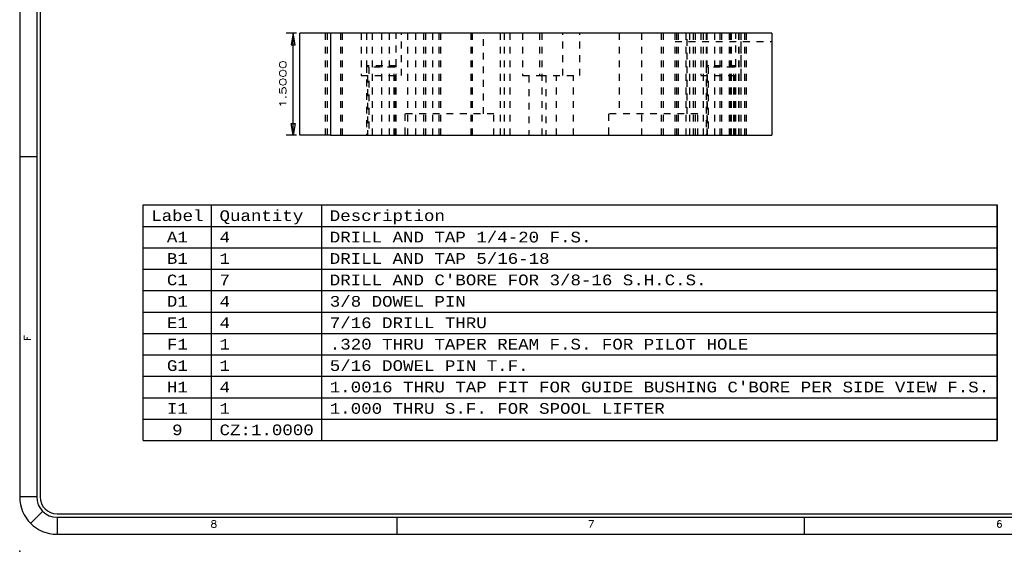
# Model space of a CAD drawing. Header units: inches. Extents: x 3 to 289, y 4 to 291.
# Tile 256 of 256: x 15 to 29, y 173 to 181. Entities that reach past the tile are written whole.
import ezdxf
from ezdxf.enums import TextEntityAlignment as Align

# ---------------------------------------------------------------- set-up
doc = ezdxf.new("R2010")
doc.units = ezdxf.units.IN
doc.header["$LTSCALE"] = 0.5
doc.header["$MEASUREMENT"] = 0
doc.linetypes.add('HIDDEN', pattern=[0.225, 0.15, -0.075])
for name, color, linetype in [('DBU', 7, 'Continuous'), ('DIE', 7, 'Continuous'), ('PLOTVIEW1', 7, 'Continuous')]:
    doc.layers.add(name, color=color, linetype=linetype)
doc.styles.add('VERO0-Simplex', font='simplex_.ttf')
doc.styles.add('VERO5-RomanD', font='romand__.ttf')
doc.styles.add('VERO9-Courier New', font='cour.ttf')

# ---------------------------------------------------------------- blocks, each defined once
blk = doc.blocks.new('ArrowheadClosed')
at = {"color": 0}
for p, q in [((0, 0), (-1, 0.176)), ((-1, 0.176), (-1, -0.176)), ((-1, -0.176), (0, 0))]:
    blk.add_line(p, q, dxfattribs=at)

msp = doc.modelspace()

# ---------------------------------------------------------------- linework, layer by layer
at = {"layer": 'DBU', "color": 56, "linetype": 'Continuous'}
for p, q in [((16.443, 174.768), (16.443, 178.233)), ((16.443, 178.233), (29.015, 178.233)), ((17.449, 174.768), (17.449, 178.233)), ((19.072, 174.768), (19.072, 178.233)), ((29.015, 174.768), (29.015, 178.233)), ((29.015, 178.233), (29.015, 174.768)), ((16.443, 177.918), (29.015, 177.918)), ((16.443, 177.603), (29.015, 177.603)), ((16.443, 177.288), (29.015, 177.288)), ((16.443, 176.973), (29.015, 176.973)), ((16.443, 176.658), (29.015, 176.658)), ((16.443, 176.343), (29.015, 176.343)), ((16.443, 176.028), (29.015, 176.028)), ((16.443, 175.713), (29.015, 175.713)), ((16.443, 175.398), (29.015, 175.398)), ((16.443, 175.083), (29.015, 175.083)), ((16.443, 174.768), (29.015, 174.768))]:
    msp.add_line(p, q, dxfattribs=at)
at = {"layer": 'DIE', "color": 56, "linetype": 'Continuous'}
for p, q in [((18.7, 180.76), (18.55, 180.76)), ((18.65, 179.26), (18.65, 180.76)), ((18.7, 179.26), (18.55, 179.26))]:
    msp.add_line(p, q, dxfattribs=at)
at = {"layer": 'DIE', "color": 9, "linetype": 'Continuous'}
for p, q in [((18.75, 179.26), (18.75, 180.76)), ((19.2, 180.76), (18.75, 180.76)), ((25.7, 180.76), (19.2, 180.76)), ((19.2, 180.76), (19.2, 179.26)), ((25.7, 180.76), (25.7, 179.26)), ((19.2, 179.26), (18.75, 179.26)), ((19.2, 179.26), (25.7, 179.26))]:
    msp.add_line(p, q, dxfattribs=at)
at = {"layer": 'DIE', "color": 254, "linetype": 'HIDDEN'}
for p, q in [((19.125, 179.26), (19.125, 180.76)), ((19.15, 180.76), (19.15, 179.26)), ((19.351, 179.26), (19.351, 180.76)), ((19.375, 179.26), (19.375, 180.76)), ((19.654, 180.76), (19.654, 180.135)), ((19.732, 180.76), (19.732, 180.278)), ((19.815, 180.76), (19.815, 179.26)), ((19.95, 180.76), (19.95, 179.26)), ((20.065, 180.76), (20.065, 179.26)), ((20.169, 180.278), (20.169, 180.76)), ((20.247, 180.135), (20.247, 180.76)), ((20.335, 180.76), (20.335, 179.26)), ((20.45, 180.76), (20.45, 179.572)), ((20.45, 180.76), (20.45, 179.26)), ((20.575, 179.26), (20.575, 180.76)), ((20.6, 180.76), (20.6, 179.26)), ((20.7, 180.76), (20.7, 179.26)), ((20.801, 179.26), (20.801, 180.76)), ((20.825, 179.26), (20.825, 180.76)), ((21.273, 179.26), (21.273, 180.76)), ((21.289, 179.26), (21.289, 180.76)), ((21.451, 179.572), (21.451, 180.76)), ((21.701, 179.26), (21.701, 180.76)), ((21.763, 179.26), (21.763, 180.76)), ((21.845, 179.26), (21.845, 180.76)), ((22.029, 180.76), (22.029, 180.135)), ((22.279, 180.76), (22.279, 180.135)), ((22.319, 179.26), (22.319, 180.76)), ((22.622, 180.135), (22.622, 180.76)), ((22.872, 180.135), (22.872, 180.76)), ((23.45, 180.76), (23.45, 179.572)), ((23.783, 179.26), (23.783, 180.76)), ((24.075, 179.26), (24.075, 180.76)), ((24.1, 180.76), (24.1, 179.26)), ((24.273, 179.26), (24.273, 180.76)), ((24.273, 180.635), (25.7, 180.635)), ((24.301, 179.26), (24.301, 180.76)), ((24.325, 179.26), (24.325, 180.76)), ((24.431, 180.76), (24.431, 179.26)), ((24.451, 179.572), (24.451, 180.76)), ((24.49, 179.26), (24.49, 180.76)), ((24.54, 180.76), (24.54, 179.26)), ((24.575, 179.26), (24.575, 180.76)), ((24.654, 180.76), (24.654, 180.135)), ((24.69, 179.26), (24.69, 180.76)), ((24.732, 180.76), (24.732, 180.278)), ((24.744, 179.26), (24.744, 180.76)), ((24.86, 179.26), (24.86, 180.76)), ((24.931, 180.76), (24.931, 179.26)), ((24.959, 180.76), (24.959, 179.26)), ((25.075, 179.26), (25.075, 180.76)), ((25.085, 179.26), (25.085, 180.76)), ((25.1, 180.76), (25.1, 179.26)), ((25.169, 180.278), (25.169, 180.76)), ((25.21, 179.26), (25.21, 180.76)), ((25.216, 179.26), (25.216, 180.76)), ((25.244, 180.76), (25.244, 179.26)), ((25.247, 180.135), (25.247, 180.76)), ((25.301, 179.26), (25.301, 180.76)), ((25.325, 179.26), (25.325, 180.76)), ((25.325, 179.26), (25.325, 180.76)), ((20.169, 180.278), (19.732, 180.278)), ((19.732, 180.278), (19.763, 180.26)), ((19.732, 180.278), (19.732, 179.26)), ((20.138, 180.26), (19.763, 180.26)), ((19.763, 180.26), (19.763, 179.26)), ((20.138, 180.26), (20.169, 180.278)), ((20.138, 179.26), (20.138, 180.26)), ((20.169, 179.26), (20.169, 180.278)), ((25.169, 180.278), (24.732, 180.278)), ((24.732, 180.278), (24.763, 180.26)), ((24.732, 180.278), (24.732, 179.26)), ((25.138, 180.26), (24.763, 180.26)), ((24.763, 180.26), (24.763, 179.26)), ((25.138, 180.26), (25.169, 180.278)), ((25.138, 179.26), (25.138, 180.26)), ((25.169, 179.26), (25.169, 180.278)), ((19.654, 180.135), (20.247, 180.135)), ((19.747, 180.135), (19.747, 179.26)), ((20.154, 179.26), (20.154, 180.135)), ((22.029, 180.135), (22.279, 180.135)), ((22.122, 180.135), (22.122, 179.26)), ((22.279, 180.135), (22.872, 180.135)), ((22.372, 180.135), (22.372, 179.26)), ((22.529, 179.26), (22.529, 180.135)), ((22.779, 179.26), (22.779, 180.135)), ((24.654, 180.135), (25.247, 180.135)), ((24.747, 180.135), (24.747, 179.26)), ((25.154, 179.26), (25.154, 180.135)), ((20.294, 179.572), (20.294, 179.26)), ((21.607, 179.572), (20.294, 179.572)), ((21.607, 179.26), (21.607, 179.572)), ((23.294, 179.572), (23.294, 179.26)), ((24.607, 179.572), (23.294, 179.572)), ((24.607, 179.26), (24.607, 179.572))]:
    msp.add_line(p, q, dxfattribs=at)
at = {"layer": 'PLOTVIEW1', "color": 97, "linetype": 'Continuous'}
for p, q in [((14.625, 207.94), (14.625, 173.94)), ((14.875, 207.94), (14.875, 173.94)), ((14.925, 207.94), (14.925, 173.94)), ((14.875, 178.94), (14.625, 178.94)), ((14.875, 173.94), (14.625, 173.94)), ((14.963, 173.728), (14.786, 173.551)), ((15.175, 173.69), (61.175, 173.69)), ((15.175, 173.64), (61.175, 173.64)), ((15.175, 173.64), (15.175, 173.39)), ((20.175, 173.64), (20.175, 173.39)), ((26.175, 173.64), (26.175, 173.39)), ((15.175, 173.39), (61.175, 173.39))]:
    msp.add_line(p, q, dxfattribs=at)
for radius in [0.55, 0.3, 0.25]:
    msp.add_arc((15.175, 173.94), radius, 180, 270, dxfattribs=at)
at = {"layer": 'PLOTVIEW1', "color": 56, "linetype": 'Continuous'}
msp.add_point((14.625, 173.14), dxfattribs=at)

# ---------------------------------------------------------------- block references
at = {"layer": 'DIE', "color": 56, "linetype": 'Continuous', "xscale": 0.170138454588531, "yscale": 0.170138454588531, "zscale": 0.170138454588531, "rotation": 90}
msp.add_blockref('ArrowheadClosed', (18.65, 180.76), dxfattribs=at)
at = {"layer": 'DIE', "color": 56, "linetype": 'Continuous', "extrusion": (0, 0, -1), "xscale": 0.170138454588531, "yscale": 0.170138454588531, "zscale": 0.170138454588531, "rotation": 270}
msp.add_blockref('ArrowheadClosed', (-18.65, 179.26), dxfattribs=at)

# ---------------------------------------------------------------- texts
at = {"layer": 'DBU', "color": 30, "linetype": 'Continuous', "style": 'VERO9-Courier New', "width": 0.931388}
for s, height, p, p2 in [('Label', 0.1575, (16.561, 177.997), (17.331, 177.997)), ('Quantity', 0.1575, (17.567, 177.997), (18.8, 177.997)), ('Description', 0.15748, (19.19, 177.997), (20.885, 177.997))]:
    msp.add_text(s, height=height, dxfattribs=at).set_placement(p, p2, align=Align.FIT)
at = {"layer": 'DBU', "color": 12, "linetype": 'Continuous', "style": 'VERO9-Courier New', "width": 0.931388}
for s, p, p2 in [('A1', (16.792, 177.682), (17.1, 177.682)), ('B1', (16.792, 177.367), (17.1, 177.367)), ('C1', (16.792, 177.052), (17.1, 177.052)), ('D1', (16.792, 176.737), (17.1, 176.737)), ('E1', (16.792, 176.422), (17.1, 176.422)), ('F1', (16.792, 176.107), (17.1, 176.107)), ('G1', (16.792, 175.792), (17.1, 175.792)), ('H1', (16.792, 175.477), (17.1, 175.477)), ('I1', (16.792, 175.162), (17.1, 175.162))]:
    msp.add_text(s, height=0.1575, dxfattribs=at).set_placement(p, p2, align=Align.FIT)
at = {"layer": 'DBU', "color": 7, "linetype": 'Continuous', "style": 'VERO9-Courier New', "width": 0.931388}
for s, height, p, p2 in [('4', 0.157, (17.567, 177.682), (17.721, 177.682)), ('DRILL AND TAP 1/4-20 F.S.', 0.15748, (19.19, 177.682), (23.042, 177.682)), ('1', 0.157, (17.567, 177.367), (17.721, 177.367)), ('DRILL AND TAP 5/16-18', 0.15748, (19.19, 177.367), (22.426, 177.367)), ('7', 0.157, (17.567, 177.052), (17.721, 177.052)), ("DRILL AND C'BORE FOR 3/8-16 S.H.C.S.", 0.15748, (19.19, 177.052), (24.737, 177.052)), ('4', 0.157, (17.567, 176.737), (17.721, 176.737)), ('3/8 DOWEL PIN', 0.15748, (19.19, 176.737), (21.193, 176.737)), ('4', 0.157, (17.567, 176.422), (17.721, 176.422)), ('7/16 DRILL THRU', 0.15748, (19.19, 176.422), (21.501, 176.422)), ('1', 0.157, (17.567, 176.107), (17.721, 176.107)), ('.320 THRU TAPER REAM F.S. FOR PILOT HOLE', 0.15748, (19.19, 176.107), (25.353, 176.107)), ('1', 0.157, (17.567, 175.792), (17.721, 175.792)), ('5/16 DOWEL PIN T.F.', 0.15748, (19.19, 175.792), (22.118, 175.792)), ('4', 0.157, (17.567, 175.477), (17.721, 175.477)), ("1.0016 THRU TAP FIT FOR GUIDE BUSHING C'BORE PER SIDE VIEW F.S.", 0.15748, (19.19, 175.477), (28.897, 175.477)), ('1', 0.157, (17.567, 175.162), (17.721, 175.162)), ('1.000 THRU S.F. FOR SPOOL LIFTER', 0.15748, (19.19, 175.162), (24.121, 175.162))]:
    msp.add_text(s, height=height, dxfattribs=at).set_placement(p, p2, align=Align.FIT)
at = {"layer": 'DBU', "color": 96, "linetype": 'Continuous', "style": 'VERO9-Courier New', "width": 0.931388}
for s, height, p, p2 in [('9', 0.157, (16.869, 174.847), (17.023, 174.847)), ('CZ:1.0000', 0.1575, (17.567, 174.847), (18.954, 174.847))]:
    msp.add_text(s, height=height, dxfattribs=at).set_placement(p, p2, align=Align.FIT)
at = {"layer": 'DIE', "color": 230, "linetype": 'Continuous', "style": 'VERO0-Simplex', "width": 1.410379}
msp.add_text('1.5000', height=0.1, rotation=90, dxfattribs=at).set_placement((18.55, 179.66), (18.55, 180.36), align=Align.FIT)
at = {"layer": 'PLOTVIEW1', "color": 56, "linetype": 'Continuous', "style": 'VERO5-RomanD', "width": 1.001006}
msp.add_text('F', height=0.1, rotation=90, dxfattribs=at).set_placement((14.789, 176.235), (14.789, 176.319), align=Align.FIT)
at = {"layer": 'PLOTVIEW1', "color": 56, "linetype": 'Continuous', "style": 'VERO5-RomanD', "width": 0.999731}
for s, p, p2 in [('8', (17.436, 173.492), (17.53, 173.492)), ('7', (22.991, 173.492), (23.085, 173.492)), ('6', (29, 173.492), (29.094, 173.492))]:
    msp.add_text(s, height=0.1, dxfattribs=at).set_placement(p, p2, align=Align.FIT)

doc.saveas('drawing.dxf')
